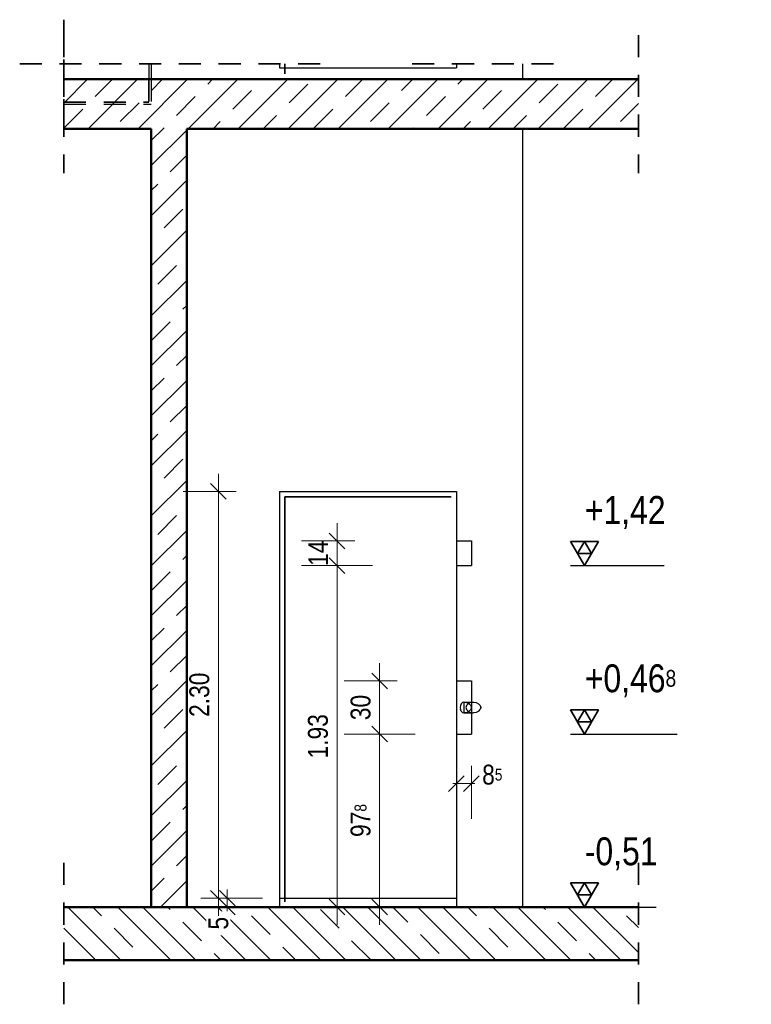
# Model space of a CAD drawing. Header units: millimetres. Extents: x 0 to 102, y -15 to 47.
# Tile 63 of 103: x 50.8 to 54.94, y -7.92 to -2.36. Entities that reach past the tile are written whole.
import ezdxf

# ---------------------------------------------------------------- set-up
doc = ezdxf.new("R2010")
doc.units = ezdxf.units.MM
doc.linetypes.add('HIDDEN', pattern=[0.375, 0.25, -0.125])
doc.layers.add('Achsen', color=7, linetype='Continuous', lineweight=20)
doc.layers.add('Schraffuren', color=7, linetype='Continuous', lineweight=20)
doc.styles.add('Arial Narrow', font='ARIALN.TTF')
doc.dimstyles.new('Arch_Strakon_dimstyle', dxfattribs={"dimtxt": 15.75, "dimasz": 1, "dimexe": 1.25, "dimexo": 0.0625, "dimgap": 1, "dimtad": 0, "dimzin": 12, "dimdsep": 46, "dimtxsty": 'Arial Narrow', "dimblk": 'Arrowhead_Tick', "dimsah": 1, "dimcen": 0, "dimse1": 1, "dimse2": 1, "dimclrd": 6, "dimclrt": 2, "dimazin": 0, "dimtfac": 1, "dimtdec": 4, "dimtmove": 0, "dimatfit": 3, "dimldrblk": 'NONE', "dimfxl": 1, "dimtvp": 1, "dimtolj": 1, "dimtzin": 0, "dimlwd": 13, "dimarcsym": 2})
pattern_1 = [(45, (0, 0), (-0.14142136, 0.14142136), [0.15, -0.1]), (45, (-0.07071, 0.07071), (-0.14142136, 0.14142136), [])]

# ---------------------------------------------------------------- blocks, each defined once
blk = doc.blocks.new('Arrowhead_Tick')
at = {"color": 0, "linetype": 'Continuous', "lineweight": -2}
for p, q in [((0, 20), (0, -10)), ((-1, 0), (0, 0)), ((10, 0), (0, 0))]:
    blk.add_line(p, q, dxfattribs=at)
at = {"color": 2, "linetype": 'Continuous', "lineweight": 35}
blk.add_line((4.42, 4.42), (-4.42, -4.42), dxfattribs=at)
blk = doc.blocks.new('*D799')
at = {"layer": 'Achsen', "color": 6, "linetype": 'Continuous', "lineweight": 13}
blk.add_line((52.8383, -7.3647), (52.8383, -6.4067), dxfattribs=at)
at = {"layer": 'Defpoints', "color": 0}
for p in [(52.8383, -6.3967), (53.272, -6.3967), (53.272, -7.3747)]:
    blk.add_point(p, dxfattribs=at)
at = {"layer": 'Achsen', "color": 6, "lineweight": 13, "xscale": 0.01, "yscale": 0.01, "zscale": 0.01}
for p, rotation in [((52.8383, -6.3967), 90), ((52.8383, -7.3747), 270)]:
    blk.add_blockref('Arrowhead_Tick', p, dxfattribs=dict(at, rotation=rotation))
at = {"layer": 'Achsen', "color": 3, "lineweight": 35, "insert": (52.7309, -6.8857), "char_height": 0.1125, "attachment_point": 5, "rotation": 90, "style": 'Arial Narrow'}
blk.add_mtext('\\A1;97{\\A1;\\H.6x;\\S8;}', dxfattribs=at)
blk = doc.blocks.new('_None')
blk = doc.blocks.new('*D800')
at = {"layer": 'Achsen', "color": 6, "linetype": 'Continuous', "lineweight": 13}
blk.add_line((52.8383, -6.3867), (52.8383, -6.1067), dxfattribs=at)
at = {"layer": 'Defpoints', "color": 0}
for p in [(52.8383, -6.0967), (53.272, -6.0967), (53.272, -6.3967)]:
    blk.add_point(p, dxfattribs=at)
at = {"layer": 'Achsen', "color": 6, "lineweight": 13, "xscale": 0.01, "yscale": 0.01, "zscale": 0.01}
for p, rotation in [((52.8383, -6.0967), 90), ((52.8383, -6.3967), 270)]:
    blk.add_blockref('Arrowhead_Tick', p, dxfattribs=dict(at, rotation=rotation))
at = {"layer": 'Achsen', "color": 3, "lineweight": 35, "insert": (52.7309, -6.2467), "char_height": 0.1125, "attachment_point": 5, "rotation": 90, "style": 'Arial Narrow'}
blk.add_mtext('\\A1;30', dxfattribs=at)
blk = doc.blocks.new('*D801')
at = {"layer": 'Achsen', "color": 6, "linetype": 'Continuous', "lineweight": 13}
blk.add_line((52.5972, -7.3647), (52.5972, -5.4547), dxfattribs=at)
at = {"layer": 'Defpoints', "color": 0}
for p in [(52.5972, -5.4447), (53.272, -5.4447), (53.647, -7.3747)]:
    blk.add_point(p, dxfattribs=at)
at = {"layer": 'Achsen', "color": 6, "lineweight": 13, "xscale": 0.01, "yscale": 0.01, "zscale": 0.01}
for p, rotation in [((52.5972, -5.4447), 90), ((52.5972, -7.3747), 270)]:
    blk.add_blockref('Arrowhead_Tick', p, dxfattribs=dict(at, rotation=rotation))
at = {"layer": 'Achsen', "color": 3, "lineweight": 35, "insert": (52.4898, -6.4097), "char_height": 0.1125, "attachment_point": 5, "rotation": 90, "style": 'Arial Narrow'}
blk.add_mtext('\\A1;1.93', dxfattribs=at)
blk = doc.blocks.new('*D802')
at = {"layer": 'Achsen', "color": 6, "linetype": 'Continuous', "lineweight": 13}
blk.add_line((52.5972, -5.4347), (52.5972, -5.3147), dxfattribs=at)
at = {"layer": 'Defpoints', "color": 0}
for p in [(52.5972, -5.3047), (53.272, -5.3047), (53.272, -5.4447)]:
    blk.add_point(p, dxfattribs=at)
at = {"layer": 'Achsen', "color": 6, "lineweight": 13, "xscale": 0.01, "yscale": 0.01, "zscale": 0.01}
for p, rotation in [((52.5972, -5.3047), 90), ((52.5972, -5.4447), 270)]:
    blk.add_blockref('Arrowhead_Tick', p, dxfattribs=dict(at, rotation=rotation))
at = {"layer": 'Achsen', "color": 3, "lineweight": 35, "insert": (52.4907, -5.3747), "char_height": 0.1125, "attachment_point": 5, "rotation": 90, "style": 'Arial Narrow'}
blk.add_mtext('\\A1;14', dxfattribs=at)
blk = doc.blocks.new('*D803')
at = {"layer": 'Achsen', "color": 6, "linetype": 'Continuous', "lineweight": 13}
for p, q in [((53.262, -6.6769), (53.252, -6.6769)), ((53.272, -6.6769), (53.357, -6.6769)), ((53.367, -6.6769), (53.377, -6.6769))]:
    blk.add_line(p, q, dxfattribs=at)
at = {"layer": 'Defpoints', "color": 0}
for p in [(53.357, -6.3967), (53.357, -6.6769), (53.272, -7.3747)]:
    blk.add_point(p, dxfattribs=at)
at = {"layer": 'Achsen', "color": 6, "lineweight": 13, "xscale": 0.01, "yscale": 0.01, "zscale": 0.01}
for p, rotation in [((53.272, -6.6769), 359.9999999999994), ((53.357, -6.6769), 179.9999999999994)]:
    blk.add_blockref('Arrowhead_Tick', p, dxfattribs=dict(at, rotation=rotation))
at = {"layer": 'Achsen', "color": 3, "lineweight": 35, "insert": (53.4753, -6.6269), "char_height": 0.1125, "attachment_point": 5, "style": 'Arial Narrow'}
blk.add_mtext('\\A1;8{\\A1;\\H.6x;\\S5;}', dxfattribs=at)
blk = doc.blocks.new('*D804')
at = {"layer": 'Achsen', "color": 6, "linetype": 'Continuous', "lineweight": 13}
for p, q in [((51.9766, -7.3147), (51.9766, -7.3047)), ((51.9766, -7.3747), (51.9766, -7.3247)), ((51.9766, -7.3847), (51.9766, -7.3947))]:
    blk.add_line(p, q, dxfattribs=at)
at = {"layer": 'Defpoints', "color": 0}
for p in [(51.9766, -7.3247), (52.272, -7.3247), (52.272, -7.3747)]:
    blk.add_point(p, dxfattribs=at)
at = {"layer": 'Achsen', "color": 6, "lineweight": 13, "xscale": 0.01, "yscale": 0.01, "zscale": 0.01}
for p, rotation in [((51.9766, -7.3747), 90), ((51.9766, -7.3247), 270)]:
    blk.add_blockref('Arrowhead_Tick', p, dxfattribs=dict(at, rotation=rotation))
at = {"layer": 'Achsen', "color": 3, "lineweight": 35, "insert": (51.9266, -7.4664), "char_height": 0.1125, "attachment_point": 5, "rotation": 90, "style": 'Arial Narrow', "bg_fill": 3, "box_fill_scale": 1.1, "bg_fill_color": 256, "bg_fill_true_color": 13158600, "bg_fill_transparency": 0}
blk.add_mtext('\\A1;5', dxfattribs=at)
blk = doc.blocks.new('*D805')
at = {"layer": 'Achsen', "color": 6, "linetype": 'Continuous', "lineweight": 13}
blk.add_line((51.9266, -7.3147), (51.9266, -5.0347), dxfattribs=at)
at = {"layer": 'Defpoints', "color": 0}
for p in [(51.9266, -5.0247), (52.272, -5.0247), (52.272, -7.3247)]:
    blk.add_point(p, dxfattribs=at)
at = {"layer": 'Achsen', "color": 6, "lineweight": 13, "xscale": 0.01, "yscale": 0.01, "zscale": 0.01}
for p, rotation in [((51.9266, -5.0247), 90), ((51.9266, -7.3247), 270)]:
    blk.add_blockref('Arrowhead_Tick', p, dxfattribs=dict(at, rotation=rotation))
at = {"layer": 'Achsen', "color": 3, "lineweight": 35, "insert": (51.8191, -6.1747), "char_height": 0.1125, "attachment_point": 5, "rotation": 90, "style": 'Arial Narrow'}
blk.add_mtext('\\A1;2.30', dxfattribs=at)

msp = doc.modelspace()

# ---------------------------------------------------------------- hatches: boundary and pattern name
at = {"lineweight": 13}
h = msp.add_hatch(dxfattribs=at)
h.set_pattern_fill('wuB', color=6, scale=0.01, angle=135, style=0, pattern_type=2)
h.set_pattern_definition([(135, (0, 0), (-0.212132, -0.212132), []), (135, (-0.0707, -0.0707), (-0.212132, -0.212132), []), (135, (-0.14142, -0.14142), (-0.212132, -0.212132), [0.15, -0.1])])
h.paths.add_polyline_path([(54.3018283, -7.6747292), (54.3018283, -7.374728), (51.0525262, -7.374728), (51.0525262, -7.6747292)])
at = {"layer": 'Schraffuren', "lineweight": 13}
h = msp.add_hatch(dxfattribs=at)
h.set_pattern_fill('bB', color=6, scale=0.01, angle=45, style=0, pattern_type=2)
h.set_pattern_definition(pattern_1)
h.paths.add_polyline_path([(53.1469898, -2.974722), (53.1469898, -2.694722), (51.0525262, -2.694722), (51.0525262, -2.974722)])
h = msp.add_hatch(dxfattribs=at)
h.set_pattern_fill('bB', color=6, scale=0.01, angle=45, style=0, pattern_type=2)
h.set_pattern_definition(pattern_1)
h.paths.add_polyline_path([(54.3018283, -2.974722), (54.3018283, -2.694722), (53.1469898, -2.694722), (53.1469898, -2.974722)])
h = msp.add_hatch(dxfattribs=at)
h.set_pattern_fill('bB', color=6, scale=0.01, angle=45, style=0, pattern_type=2)
h.set_pattern_definition(pattern_1)
h.paths.add_polyline_path([(51.7469872, -2.974728), (51.5469872, -2.974728), (51.5469872, -7.374728), (51.7469872, -7.374728)])

# ---------------------------------------------------------------- linework, layer by layer
at = {"color": 2, "linetype": 'HIDDEN', "lineweight": 35, "ltscale": 0.5}
for p, q in [((51.0525262, -2.3579233), (51.0525262, -2.944722)), ((51.0525262, -2.444722), (51.0525262, -3.224722)), ((54.3018283, -2.444722), (54.3018283, -3.224722)), ((50.8025262, -2.6079233), (52.5219896, -2.6079233)), ((53.0219896, -2.6079233), (53.8969896, -2.6079233)), ((51.5319814, -2.694722), (51.5319814, -2.824722)), ((51.0525262, -2.824722), (51.5319814, -2.824722)), ((51.0525262, -7.1247292), (51.0525262, -7.9247292)), ((54.3018283, -7.1247292), (54.3018283, -7.9247292))]:
    msp.add_line(p, q, dxfattribs=at)
at = {"color": 4, "linetype": 'Continuous', "lineweight": 50}
for p, q in [((51.0525262, -2.694722), (53.1469898, -2.694722)), ((53.1469898, -2.694722), (54.3018283, -2.694722)), ((51.0525262, -2.974722), (51.5469838, -2.974722)), ((51.5469872, -2.974728), (51.5469872, -7.374728)), ((51.7469838, -2.974722), (53.1469898, -2.974722)), ((51.7469872, -2.974728), (51.7469872, -7.374728)), ((53.1469898, -2.974722), (54.3018283, -2.974722)), ((51.0525262, -7.6747292), (54.3018283, -7.6747292))]:
    msp.add_line(p, q, dxfattribs=at)
at = {"color": 3, "linetype": 'HIDDEN', "lineweight": 25, "ltscale": 0.5}
for p, q in [((51.5469872, -2.694722), (51.5469872, -2.834722)), ((51.0525262, -2.834722), (51.5469838, -2.834722)), ((53.2992089, -6.2257143), (53.2946328, -6.2355074)), ((53.3061113, -6.2191203), (53.2992089, -6.2257143)), ((53.3142893, -6.2167293), (53.3061113, -6.2191203)), ((53.3144896, -6.216728), (53.3142893, -6.2167293)), ((53.3144896, -6.216728), (53.3682231, -6.2167293)), ((53.3144896, -6.216728), (53.3302116, -6.2189054)), ((53.3296325, -6.2355074), (53.3386165, -6.2257143)), ((53.3302116, -6.2189054), (53.3439333, -6.2253172)), ((53.3521677, -6.2191203), (53.3386165, -6.2257143)), ((53.3439333, -6.2253172), (53.3531726, -6.2349886)), ((53.3682231, -6.2167293), (53.3521677, -6.2191203)), ((53.3682231, -6.2167293), (53.3843384, -6.2189054)), ((53.3843384, -6.2189054), (53.3980602, -6.2253172)), ((53.3980602, -6.2253172), (53.4072994, -6.2349886)), ((53.2946328, -6.2355074), (53.2930798, -6.2470088)), ((53.2930798, -6.2470088), (53.2947862, -6.2584674)), ((53.2994923, -6.2681388), (53.2947862, -6.2584674)), ((53.2994923, -6.2681388), (53.3064815, -6.2745506)), ((53.3064815, -6.2745506), (53.3144896, -6.276728)), ((53.3144896, -6.276728), (53.314883, -6.2767267)), ((53.314883, -6.2767267), (53.3690098, -6.2767267)), ((53.3296325, -6.2355074), (53.3265834, -6.2470088)), ((53.3265834, -6.2470088), (53.3299335, -6.2584674)), ((53.3299335, -6.2584674), (53.3391728, -6.2681388)), ((53.3391728, -6.2681388), (53.3528945, -6.2745506)), ((53.3444896, -6.2677418), (53.3534736, -6.2579487)), ((53.3528945, -6.2745506), (53.3690098, -6.2767267)), ((53.3850652, -6.2743358), (53.3690098, -6.2767267)), ((53.3986165, -6.2677418), (53.3850652, -6.2743358)), ((53.3986165, -6.2677418), (53.4076005, -6.2579487)), ((53.4072994, -6.2349886), (53.4106495, -6.2464473)), ((53.4106495, -6.2464473), (53.4076005, -6.2579487))]:
    msp.add_line(p, q, dxfattribs=at)
at = {"color": 3, "linetype": 'Continuous', "lineweight": 25}
for p, q in [((53.3144896, -6.216728), (53.3144896, -6.276728)), ((53.3309384, -6.2743358), (53.314883, -6.2767267)), ((53.3444896, -6.2677418), (53.3309384, -6.2743358)), ((53.3531726, -6.2349886), (53.3565227, -6.2464473)), ((53.3565227, -6.2464473), (53.3534736, -6.2579487))]:
    msp.add_line(p, q, dxfattribs=at)
at = {"layer": 'Achsen', "color": 3, "linetype": 'Continuous', "lineweight": 25}
for p, q in [((51.5319814, -2.6079233), (51.5319814, -2.694722)), ((51.5469872, -2.6079233), (51.5469872, -2.694722)), ((52.2719896, -2.6079233), (52.2719896, -2.629722)), ((53.2719896, -2.6079233), (53.2719896, -2.629722)), ((53.6469896, -2.6079233), (53.6469896, -2.694722)), ((52.2719896, -2.629722), (53.2719896, -2.629722)), ((53.6469896, -2.974728), (53.6469896, -7.374728)), ((52.2719863, -5.024728), (53.2719863, -5.024728)), ((53.2719896, -5.024728), (53.2719896, -7.374728)), ((53.2719896, -5.304728), (53.3569896, -5.304728)), ((53.3569896, -5.304728), (53.3569896, -5.444728)), ((53.2719896, -5.444728), (53.3569896, -5.444728)), ((53.9184709, -5.444728), (54.4470462, -5.444728)), ((53.2719896, -6.096728), (53.3569896, -6.096728)), ((53.3569896, -6.096728), (53.3569896, -6.396728)), ((53.2719896, -6.396728), (53.3569896, -6.396728)), ((53.9184709, -6.396728), (54.5214649, -6.396728)), ((53.9184709, -7.374728), (54.4028261, -7.374728))]:
    msp.add_line(p, q, dxfattribs=at)
at = {"layer": 'Achsen', "color": 2, "linetype": 'Continuous', "lineweight": 35}
for p, q in [((52.3019896, -2.6079233), (52.3019896, -2.664722)), ((52.3019863, -5.054728), (53.2419863, -5.054728)), ((52.3019896, -5.054728), (52.3019896, -7.344728)), ((54.0759709, -5.308333), (53.9184709, -5.308333)), ((53.9184709, -5.308333), (53.9972209, -5.444728)), ((53.9972209, -5.308333), (53.9578459, -5.3765305)), ((53.9972209, -5.444728), (54.0759709, -5.308333)), ((54.0365959, -5.3765305), (53.9972209, -5.308333)), ((53.9578459, -5.3765305), (54.0365959, -5.3765305)), ((54.0759709, -6.260333), (53.9184709, -6.260333)), ((53.9184709, -6.260333), (53.9972209, -6.396728)), ((53.9972209, -6.260333), (53.9578459, -6.3285305)), ((53.9972209, -6.396728), (54.0759709, -6.260333)), ((54.0365959, -6.3285305), (53.9972209, -6.260333)), ((53.9578459, -6.3285305), (54.0365959, -6.3285305)), ((54.0759709, -7.238333), (53.9184709, -7.238333)), ((53.9184709, -7.238333), (53.9972209, -7.374728)), ((53.9972209, -7.238333), (53.9578459, -7.3065305)), ((53.9972209, -7.374728), (54.0759709, -7.238333)), ((54.0365959, -7.3065305), (53.9972209, -7.238333)), ((53.9578459, -7.3065305), (54.0365959, -7.3065305))]:
    msp.add_line(p, q, dxfattribs=at)
at = {"layer": 'Achsen', "color": 9, "linetype": 'Continuous', "lineweight": 0}
msp.add_circle((51.7469872, -2.6079233), 0.00111, dxfattribs=at)

# ---------------------------------------------------------------- texts
at = {"layer": 'Achsen', "color": 2, "lineweight": 35, "char_height": 0.1575, "attachment_point": 1, "line_spacing_factor": 0.9, "style": 'Arial Narrow'}
for s, insert in [(' +1,42', (53.9483959, -5.050978)), (' +0,46{\\A1;\\H.6x;\\S8;}', (53.9483959, -6.002978)), (' -0,51', (53.9483959, -6.980978))]:
    msp.add_mtext(s, dxfattribs=dict(at, insert=insert))

# ---------------------------------------------------------------- dimensions: what is measured, and where the dimension line sits
at = {"layer": 'Achsen', "lineweight": 35}
for base, p1, p2, text, picture, middle in [((52.5972209, -5.304728), (53.2719896, -5.444728), (53.2719896, -5.304728), '14', '*D802', (52.5972209, -5.374728)), ((52.5972209, -5.444728), (53.6469896, -7.374728), (53.2719896, -5.444728), '1.93', '*D801', (52.5972209, -6.409728)), ((52.8383492, -6.096728), (53.2719896, -6.396728), (53.2719896, -6.096728), '30', '*D800', (52.8383492, -6.246728)), ((52.8383492, -6.396728), (53.2719896, -7.374728), (53.2719896, -6.396728), '97{\\A1;\\H.6x;\\S8;}', '*D799', (52.8383492, -6.885728))]:
    dim = msp.add_linear_dim(base=base, p1=p1, p2=p2, angle=90, text=text, dimstyle='Arch_Strakon_dimstyle', override={"dimscale": 0.01, "dimtxt": 11.25, "dimasz": 1, "dimgap": 5, "dimtad": 1, "dimjust": 0, "dimtih": 0, "dimtoh": 0, "dimdec": 4, "dimdsep": 46, "dimtxsty": 'Arial Narrow', "dimclrd": 6, "dimclrt": 3, "dimtix": 1, "dimtofl": 255, "dimtmove": 0, "dimatfit": 2, "dimfxl": 0, "dimfxlon": 0, "dimtvp": 44.444444, "dimlwd": 13}, dxfattribs=at)
    dim.commit()
    dim.dimension.update_dxf_attribs({"geometry": picture, "text_midpoint": middle, "dimtype": 160})
dim = msp.add_linear_dim(base=(53.3569896, -6.676922), p1=(53.2719896, -7.374728), p2=(53.3569896, -6.396728), text='8{\\A1;\\H.6x;\\S5;}', dimstyle='Arch_Strakon_dimstyle', override={"dimscale": 0.01, "dimtxt": 11.25, "dimasz": 1, "dimgap": 5, "dimtad": 1, "dimjust": 4, "dimtih": 0, "dimtoh": 0, "dimdec": 4, "dimdsep": 46, "dimtxsty": 'Arial Narrow', "dimclrd": 6, "dimclrt": 3, "dimtix": 0, "dimtofl": 255, "dimtmove": 2, "dimatfit": 2, "dimfxl": 0, "dimfxlon": 0, "dimtvp": 44.444444, "dimlwd": 13}, dxfattribs=at)
dim.commit()
dim.dimension.update_dxf_attribs({"geometry": '*D803', "text_midpoint": (53.4752553, -6.626922), "dimtype": 160})

# ---------------------------------------------------------------- next in the draw order: dimensions: what is measured, and where the dimension line sits
dim = msp.add_linear_dim(base=(51.976573, -7.324728), p1=(52.2719896, -7.374728), p2=(52.2719863, -7.324728), angle=90, text='5', dimstyle='Arch_Strakon_dimstyle', override={"dimscale": 0.01, "dimtxt": 11.25, "dimasz": 1, "dimgap": 5, "dimtad": 1, "dimjust": 0, "dimtih": 0, "dimtoh": 0, "dimdec": 4, "dimdsep": 46, "dimtxsty": 'Arial Narrow', "dimclrd": 6, "dimclrt": 3, "dimtix": 0, "dimtofl": 255, "dimtmove": 2, "dimatfit": 2, "dimfxl": 0, "dimfxlon": 0, "dimtvp": 44.444444, "dimtfill": 1, "dimtfillclr": 7, "dimlwd": 13}, dxfattribs=at)
dim.commit()
dim.dimension.update_dxf_attribs({"geometry": '*D804', "text_midpoint": (51.926573, -7.4664155), "dimtype": 160})

# ---------------------------------------------------------------- next in the draw order: linework, layer by layer
at = {"color": 4, "linetype": 'Continuous', "lineweight": 50}
msp.add_line((51.0525262, -7.374728), (54.3018283, -7.374728), dxfattribs=at)
at = {"layer": 'Achsen', "color": 3, "linetype": 'Continuous', "lineweight": 25}
for p, q in [((52.2719896, -5.024728), (52.2719896, -7.374728)), ((52.2719863, -7.324728), (53.2719863, -7.324728))]:
    msp.add_line(p, q, dxfattribs=at)

# ---------------------------------------------------------------- next in the draw order: dimensions: what is measured, and where the dimension line sits
at = {"layer": 'Achsen', "lineweight": 35}
dim = msp.add_linear_dim(base=(51.926573, -5.024728), p1=(52.2719863, -7.324728), p2=(52.2719863, -5.024728), angle=90, text='2.30', dimstyle='Arch_Strakon_dimstyle', override={"dimscale": 0.01, "dimtxt": 11.25, "dimasz": 1, "dimgap": 5, "dimtad": 1, "dimjust": 0, "dimtih": 0, "dimtoh": 0, "dimdec": 4, "dimdsep": 46, "dimtxsty": 'Arial Narrow', "dimclrd": 6, "dimclrt": 3, "dimtix": 1, "dimtofl": 255, "dimtmove": 0, "dimatfit": 2, "dimfxl": 0, "dimfxlon": 0, "dimtvp": 44.444444, "dimlwd": 13}, dxfattribs=at)
dim.commit()
dim.dimension.update_dxf_attribs({"geometry": '*D805', "text_midpoint": (51.926573, -6.174728), "dimtype": 160})

doc.saveas('drawing.dxf')
